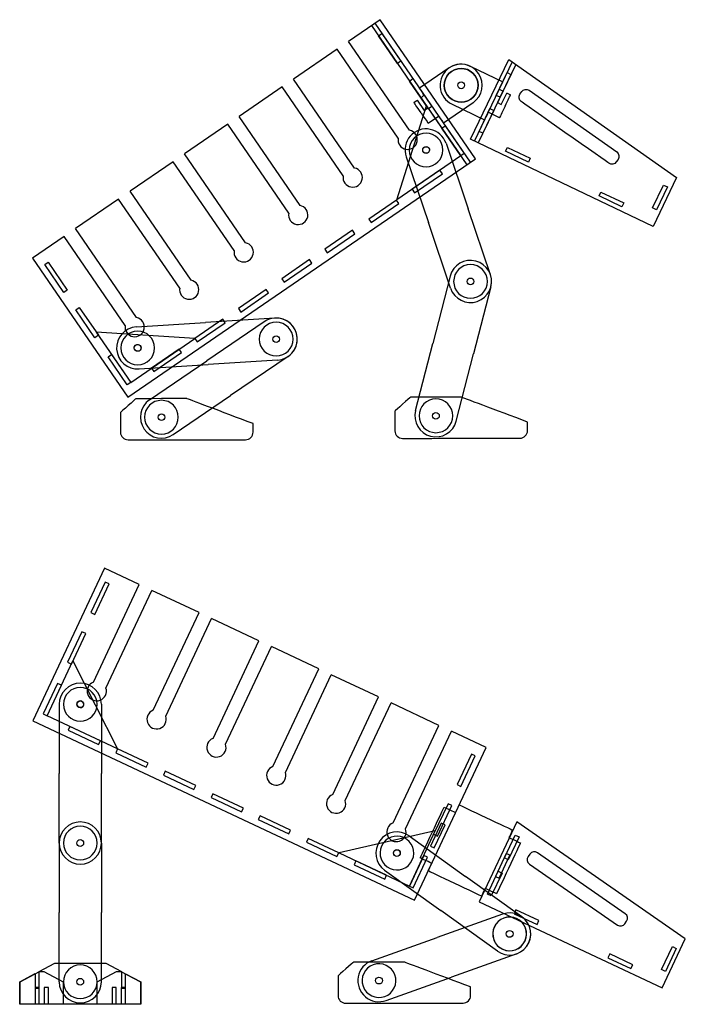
# Model space of a CAD drawing. Header units: centimetres. Extents: x 13 to 277, y -386 to -239.
# Tile 6 of 7: x 190 to 230, y -386 to -328. Entities that reach past the tile are written whole.
import ezdxf

# ---------------------------------------------------------------- set-up
doc = ezdxf.new("R2010")
doc.units = ezdxf.units.CM
doc.header["$MEASUREMENT"] = 0
doc.layers.add('CAMADA_1', color=7, linetype='Continuous')

msp = doc.modelspace()

# ---------------------------------------------------------------- linework, layer by layer
at = {"color": 1}
for centre, start, end in [((196.457, -352.022), 181.00538, 270.33128), ((203.424, -352.022), 269.93517, 359.9997), ((212.737, -351.944), 181.11294, 270.43885), ((219.703, -351.93), 270.04274, 0.10726), ((209.359, -385.437), 181.00538, 270.33128), ((216.326, -385.436), 269.93517, 359.9997)]:
    msp.add_arc(centre, 0.448, start, end, dxfattribs=at)
at = {"layer": 'CAMADA_1', "color": 7}
for p, q in [((211.41, -327.56), (209.537, -328.845)), ((217.067, -335.806), (211.41, -327.56)), ((210.895, -327.913), (216.551, -336.16)), ((211.101, -327.772), (216.758, -336.018)), ((208.86, -329.309), (206.276, -331.081)), ((212.48, -334.585), (208.86, -329.309)), ((213.156, -334.121), (209.537, -328.845)), ((215.507, -330.421), (213.746, -331.628)), ((216.754, -330.324), (218.68, -331.245)), ((219.245, -330.063), (217.004, -334.751)), ((219.453, -330.209), (217.229, -334.859)), ((209.895, -336.358), (206.276, -331.081)), ((218.297, -332.046), (218.944, -330.693)), ((219.17, -330.801), (218.523, -332.154)), ((218.944, -330.693), (219.17, -330.801)), ((205.6, -331.545), (203.043, -333.299)), ((209.219, -336.822), (205.6, -331.545)), ((213.823, -332.182), (214.247, -332.801)), ((218.523, -332.154), (218.297, -332.046)), ((218.69, -331.804), (218.367, -332.48)), ((218.523, -332.154), (218.523, -332.154)), ((218.592, -332.588), (218.916, -331.912)), ((214.041, -332.942), (213.617, -332.324)), ((214.247, -332.801), (214.041, -332.942)), ((216.922, -332.482), (215.161, -333.69)), ((215.675, -332.579), (217.602, -333.5)), ((217.274, -334.187), (217.921, -332.833)), ((217.921, -332.833), (218.146, -332.941)), ((218.367, -332.48), (218.592, -332.588)), ((206.662, -338.575), (203.043, -333.299)), ((218.146, -332.941), (217.499, -334.294)), ((202.367, -333.763), (199.81, -335.517)), ((205.986, -339.039), (202.367, -333.763)), ((217.499, -334.294), (217.274, -334.187)), ((215.319, -334.888), (216.637, -338.785)), ((203.429, -340.793), (199.81, -335.517)), ((212.95, -335.688), (214.268, -339.586)), ((196.451, -349.947), (217.067, -335.806)), ((199.134, -335.981), (196.577, -337.734)), ((202.753, -341.257), (199.134, -335.981)), ((214.958, -336.488), (213.308, -337.619)), ((213.45, -337.826), (215.099, -336.694)), ((215.099, -336.694), (214.958, -336.488)), ((227.572, -338.727), (228.219, -337.374)), ((228.445, -337.482), (227.798, -338.835)), ((228.219, -337.374), (228.445, -337.482)), ((200.196, -343.011), (196.577, -337.734)), ((213.308, -337.619), (213.45, -337.826)), ((213.45, -337.826), (213.45, -337.826)), ((195.901, -338.198), (193.344, -339.952)), ((199.52, -343.475), (195.901, -338.198)), ((212.381, -338.256), (210.731, -339.387)), ((212.381, -338.256), (210.731, -339.387)), ((210.873, -339.593), (212.522, -338.462)), ((210.873, -339.593), (212.522, -338.462)), ((212.522, -338.462), (212.381, -338.256)), ((212.522, -338.462), (212.381, -338.256)), ((217.954, -342.683), (216.637, -338.785)), ((227.798, -338.835), (227.572, -338.727)), ((227.798, -338.835), (227.798, -338.835)), ((210.731, -339.387), (210.873, -339.593)), ((210.731, -339.387), (210.873, -339.593)), ((210.873, -339.593), (210.873, -339.593)), ((210.873, -339.593), (210.873, -339.593)), ((215.586, -343.483), (214.268, -339.586)), ((192.668, -340.416), (190.794, -341.701)), ((196.287, -345.692), (192.668, -340.416)), ((196.963, -345.228), (193.344, -339.952)), ((209.773, -340.044), (208.124, -341.176)), ((208.265, -341.382), (209.915, -340.25)), ((209.915, -340.25), (209.773, -340.044)), ((208.124, -341.176), (208.265, -341.382)), ((208.265, -341.382), (208.265, -341.382)), ((190.794, -341.701), (196.451, -349.947)), ((207.227, -341.791), (205.577, -342.922)), ((205.719, -343.128), (207.368, -341.997)), ((207.368, -341.997), (207.227, -341.791)), ((215.56, -342.771), (214.534, -346.756)), ((205.577, -342.922), (205.719, -343.128)), ((205.719, -343.128), (205.719, -343.128)), ((204.65, -343.559), (203, -344.69)), ((203.142, -344.896), (204.791, -343.765)), ((204.791, -343.765), (204.65, -343.559)), ((217.981, -343.395), (216.955, -347.379)), ((203, -344.69), (203.142, -344.896)), ((203.142, -344.896), (203.142, -344.896)), ((196.95, -345.78), (201.056, -345.518)), ((202.072, -345.326), (200.423, -346.458)), ((200.565, -346.664), (202.214, -345.532)), ((205.162, -345.256), (201.056, -345.518)), ((204.539, -345.471), (201.137, -347.786)), ((202.214, -345.532), (202.072, -345.326)), ((200.423, -346.458), (200.565, -346.664)), ((200.565, -346.664), (200.565, -346.664)), ((213.507, -350.74), (214.534, -346.756)), ((199.495, -347.094), (197.846, -348.225)), ((197.988, -348.431), (199.637, -347.3)), ((199.637, -347.3), (199.495, -347.094)), ((215.928, -351.363), (216.955, -347.379)), ((197.109, -348.275), (201.215, -348.013)), ((197.736, -350.101), (201.137, -347.786)), ((205.321, -347.751), (201.215, -348.013)), ((205.945, -347.537), (202.544, -349.852)), ((197.846, -348.225), (197.988, -348.431)), ((197.988, -348.431), (197.988, -348.431)), ((199.143, -352.167), (202.544, -349.852)), ((194.402, -366.848), (197.124, -361.058)), ((195.145, -367.197), (197.866, -361.406)), ((197.951, -368.516), (200.672, -362.725)), ((198.693, -368.865), (201.414, -363.074)), ((201.499, -370.183), (204.22, -364.392)), ((202.241, -370.532), (204.962, -364.741)), ((205.047, -371.851), (207.768, -366.06)), ((205.789, -372.199), (208.511, -366.408)), ((208.595, -373.518), (211.316, -367.727)), ((192.374, -368.16), (192.374, -372.274)), ((194.874, -368.16), (194.874, -372.274)), ((209.338, -373.867), (212.059, -368.076)), ((212.174, -375.2), (214.895, -369.409)), ((212.916, -375.548), (215.638, -369.758)), ((192.374, -376.389), (192.374, -372.274)), ((194.874, -376.389), (194.874, -372.274)), ((215.032, -375.212), (214.394, -376.57)), ((214.62, -376.676), (215.258, -375.319)), ((215.258, -375.319), (215.032, -375.212)), ((213.133, -375.967), (216.476, -378.365)), ((192.374, -376.389), (192.374, -380.503)), ((194.874, -376.389), (194.874, -380.503)), ((214.394, -376.57), (214.62, -376.676)), ((214.394, -376.57), (214.394, -376.57)), ((218.884, -377.008), (218.246, -378.365)), ((218.473, -378.472), (219.111, -377.114)), ((219.111, -377.114), (218.884, -377.008)), ((211.676, -377.998), (215.019, -380.397)), ((219.819, -380.764), (216.476, -378.365)), ((218.246, -378.365), (218.473, -378.472)), ((218.246, -378.365), (218.246, -378.365)), ((192.374, -384.617), (192.374, -380.503)), ((194.874, -384.617), (194.874, -380.503)), ((218.67, -380.602), (214.795, -381.987)), ((218.362, -382.795), (215.019, -380.397)), ((210.921, -383.371), (214.795, -381.987)), ((219.511, -382.957), (215.637, -384.341)), ((211.762, -385.726), (215.637, -384.341))]:
    msp.add_line(p, q, dxfattribs=at)
for points in [[(197.124, -361.058), (195.067, -360.091), (190.814, -369.142), (213.441, -379.774), (217.694, -370.724), (215.638, -369.758)], [(200.672, -362.725), (197.866, -361.406)], [(204.22, -364.392), (201.414, -363.074)], [(207.768, -366.06), (204.962, -364.741)], [(211.316, -367.727), (208.511, -366.408)], [(214.895, -369.409), (212.059, -368.076)]]:
    msp.add_lwpolyline(points, dxfattribs=at)
for points in [[(192.9, -369.701), (194.71, -370.552), (194.816, -370.325), (193.006, -369.475), (192.9, -369.701)], [(195.728, -371.03), (197.538, -371.881), (197.644, -371.655), (195.834, -370.804), (195.728, -371.03)], [(198.556, -372.359), (200.366, -373.21), (200.473, -372.984), (198.663, -372.133), (198.556, -372.359)], [(201.384, -373.688), (203.195, -374.539), (203.301, -374.313), (201.491, -373.462), (201.384, -373.688)], [(204.179, -375.002), (205.989, -375.852), (206.096, -375.626), (204.286, -374.775), (204.179, -375.002)], [(219.009, -377.38), (218.782, -377.274), (219.42, -375.916), (219.647, -376.022), (219.009, -377.38)], [(207.041, -376.346), (208.851, -377.197), (208.957, -376.971), (207.147, -376.12), (207.041, -376.346)], [(209.869, -377.675), (211.679, -378.526), (211.786, -378.3), (209.976, -377.449), (209.869, -377.675)], [(218, -379.527), (217.773, -379.421), (218.411, -378.063), (218.638, -378.169), (218, -379.527)], [(228.329, -383.999), (228.102, -383.893), (228.74, -382.535), (228.967, -382.641), (228.329, -383.999)]]:
    msp.add_lwpolyline(points, close=True, dxfattribs=at)
for centre in [(216.214, -331.451), (216.214, -331.451), (216.214, -331.451), (216.214, -331.451), (214.134, -335.288), (216.77, -343.083), (216.77, -343.083), (197.03, -347.027), (205.242, -346.504), (205.242, -346.504), (198.44, -351.134), (198.44, -351.134), (214.718, -351.052), (214.718, -351.052), (193.624, -368.16), (193.624, -376.389), (212.4, -376.98), (212.405, -376.983), (219.09, -381.78), (193.624, -384.617), (211.342, -384.549)]:
    msp.add_circle(centre, 0.2, dxfattribs=at)
for centre, radius, start, end in [((216.214, -331.451), 1.25, 64.44703, 244.44703), ((216.214, -331.451), 1.25, 304.44703, 124.44703), ((213.043, -334.682), 0.572, 170.24312, 78.65093), ((214.134, -335.288), 1.25, 18.68288, 198.68288), ((209.783, -336.919), 0.572, 170.24312, 78.65093), ((206.55, -339.136), 0.572, 170.24312, 78.65093), ((203.317, -341.354), 0.572, 170.24312, 78.65093), ((216.77, -343.083), 1.25, 345.55586, 165.55586), ((216.77, -343.083), 1.25, 198.68288, 18.68288), ((200.084, -343.571), 0.572, 170.24312, 78.65093), ((196.851, -345.789), 0.572, 170.24312, 78.65093), ((205.242, -346.504), 1.25, 304.24132, 124.24132), ((205.242, -346.504), 1.25, 273.64698, 93.64698), ((197.03, -347.027), 1.25, 93.64698, 273.64698), ((198.44, -351.134), 1.25, 124.24132, 304.24132), ((214.718, -351.052), 1.25, 165.55586, 345.55586), ((193.624, -368.16), 1.25, 0, 180), ((194.604, -367.384), 0.572, 110.62671, 19.03452), ((198.152, -369.051), 0.572, 110.62671, 19.03452), ((201.7, -370.719), 0.572, 110.62671, 19.03452), ((205.249, -372.386), 0.572, 110.62671, 19.03452), ((208.797, -374.053), 0.572, 110.62671, 19.03452), ((193.624, -376.389), 1.25, 0, 180), ((212.376, -375.735), 0.572, 110.62671, 19.03452), ((212.405, -376.983), 1.25, 54.34082, 234.34082), ((193.624, -376.389), 1.25, 180, 0), ((219.09, -381.78), 1.25, 289.66385, 109.66385), ((219.09, -381.78), 1.25, 234.34082, 54.34082), ((211.342, -384.549), 1.25, 109.66385, 289.66385), ((193.624, -384.617), 1.25, 180, 0)]:
    msp.add_arc(centre, radius, start, end, dxfattribs=at)
at = {"layer": 'CAMADA_1', "color": 1}
for centre, major_axis in [((216.214, -331.451), (0.825, 0.566)), ((214.134, -335.288), (-0.113, 0.165)), ((193.624, -384.617), (0, 0.2))]:
    msp.add_ellipse(centre, major_axis=major_axis, ratio=1, dxfattribs=at)
at = {"layer": 'CAMADA_1', "color": 1, "extrusion": (0, 0, -1)}
for centre, major_axis in [((216.214, -331.451), (-0.825, -0.566)), ((214.134, -335.288), (-1, 0)), ((216.77, -343.083), (-1, 0)), ((205.242, -346.504), (-1, 0)), ((197.03, -347.027), (-1, 0)), ((198.44, -351.134), (-1, 0)), ((214.718, -351.052), (-1, 0)), ((193.624, -368.16), (-1, 0)), ((193.624, -376.389), (-1, 0)), ((193.624, -376.389), (-1, 0)), ((212.405, -376.983), (-0.583, -0.812)), ((219.09, -381.78), (-0.583, -0.812)), ((219.09, -381.78), (-0.337, 0.942)), ((193.624, -384.617), (-1, 0)), ((211.342, -384.549), (-0.337, 0.942))]:
    msp.add_ellipse(centre, major_axis=major_axis, ratio=1, dxfattribs=at)
at = {"layer": 'CAMADA_1', "color": 7}
for centre, major_axis in [((214.134, -335.288), (-0.113, 0.165)), ((197.023, -347.025), (-0.113, 0.165)), ((193.625, -368.158), (0.085, 0.181)), ((212.405, -376.983), (0.085, 0.181)), ((212.405, -376.983), (0.085, 0.181))]:
    msp.add_ellipse(centre, major_axis=major_axis, ratio=1, dxfattribs=at)
at = {"layer": 'CAMADA_1', "color": 7, "extrusion": (0, 0, -1)}
msp.add_ellipse((193.63, -368.16), major_axis=(0.085, 0.181), ratio=1, dxfattribs=at)
at = {"layer": 'CAMADA_1', "color": 7}
for points, knots in [([(211.306, -328.512), (211.306, -328.512), (211.306, -328.512), (211.512, -328.371), (211.512, -328.371)], [0.2, 0.2, 0.2, 0.2, 0.2, 0.4, 0.4, 0.4, 0.4]), ([(211.512, -328.371), (211.512, -328.371), (211.512, -328.371), (212.643, -330.02), (212.643, -330.02)], [0.4, 0.4, 0.4, 0.4, 0.4, 0.6, 0.6, 0.6, 0.6]), ([(216.778, -334.643), (216.778, -334.643), (216.778, -334.643), (219.038, -329.917), (219.038, -329.917)], [0.6, 0.6, 0.6, 0.6, 0.6, 1, 1, 1, 1]), ([(212.643, -330.02), (212.643, -330.02), (212.643, -330.02), (212.437, -330.161), (212.437, -330.161)], [0.6, 0.6, 0.6, 0.6, 0.6, 1, 1, 1, 1]), ([(213.147, -331.197), (213.147, -331.197), (213.147, -331.197), (213.354, -331.056), (213.354, -331.056)], [0.2, 0.2, 0.2, 0.2, 0.2, 0.4, 0.4, 0.4, 0.4]), ([(213.354, -331.056), (213.354, -331.056), (213.354, -331.056), (214.485, -332.705), (214.485, -332.705)], [0.4, 0.4, 0.4, 0.4, 0.4, 0.6, 0.6, 0.6, 0.6]), ([(214.029, -332.041), (214.029, -332.041), (214.029, -332.041), (213.895, -331.845), (213.746, -331.628)], [0.07692308, 0.07692308, 0.07692308, 0.07692308, 0.07692309, 0.1111587, 0.1111587, 0.1111587, 0.1111587]), ([(218.465, -331.696), (218.465, -331.696), (218.465, -331.696), (218.567, -331.482), (218.68, -331.245)], [0.07692308, 0.07692308, 0.07692308, 0.07692308, 0.07692309, 0.1111587, 0.1111587, 0.1111587, 0.1111587]), ([(219.807, -331.825), (219.807, -331.825), (219.908, -331.682), (220.107, -331.647), (220.249, -331.748)], [0.7777778, 0.7777778, 0.7777778, 0.7777778, 0.7777778, 1, 1, 1, 1]), ([(219.777, -332.419), (219.777, -332.419), (219.635, -332.318), (219.6, -332.119), (219.701, -331.976)], [0.5555556, 0.5555556, 0.5555556, 0.5555556, 0.5555556, 0.6666667, 0.6666667, 0.6666667, 0.6666667]), ([(219.701, -331.976), (219.701, -331.976), (219.701, -331.976), (219.807, -331.825), (219.807, -331.825)], [0.6666667, 0.6666667, 0.6666667, 0.6666667, 0.6666667, 0.7777778, 0.7777778, 0.7777778, 0.7777778]), ([(214.485, -332.705), (214.485, -332.705), (214.485, -332.705), (214.279, -332.846), (214.279, -332.846)], [0.6, 0.6, 0.6, 0.6, 0.6, 1, 1, 1, 1]), ([(224.97, -336.073), (224.97, -336.073), (224.97, -336.073), (219.777, -332.419), (219.777, -332.419)], [0.4444444, 0.4444444, 0.4444444, 0.4444444, 0.4444445, 0.5555556, 0.5555556, 0.5555556, 0.5555556]), ([(214.878, -333.278), (214.878, -333.278), (214.878, -333.278), (215.029, -333.499), (215.161, -333.69)], [0.07692308, 0.07692308, 0.07692308, 0.07692308, 0.07692309, 0.12047301, 0.12047301, 0.12047301, 0.12047301]), ([(217.818, -333.049), (217.818, -333.049), (217.818, -333.049), (217.702, -333.291), (217.602, -333.5)], [0.07692308, 0.07692308, 0.07692308, 0.07692308, 0.07692309, 0.12047301, 0.12047301, 0.12047301, 0.12047301]), ([(215.064, -333.991), (215.064, -333.991), (215.064, -333.991), (215.27, -333.85), (215.27, -333.85)], [0.2, 0.2, 0.2, 0.2, 0.2, 0.4, 0.4, 0.4, 0.4]), ([(215.27, -333.85), (215.27, -333.85), (215.27, -333.85), (216.401, -335.499), (216.401, -335.499)], [0.4, 0.4, 0.4, 0.4, 0.4, 0.6, 0.6, 0.6, 0.6]), ([(227.605, -339.819), (227.605, -339.819), (227.605, -339.819), (216.778, -334.643), (216.778, -334.643)], [0.4, 0.4, 0.4, 0.4, 0.4, 0.6, 0.6, 0.6, 0.6]), ([(218.956, -335.13), (218.956, -335.13), (218.956, -335.13), (220.309, -335.777), (220.309, -335.777)], [0.2, 0.2, 0.2, 0.2, 0.2, 0.4, 0.4, 0.4, 0.4]), ([(216.401, -335.499), (216.401, -335.499), (216.401, -335.499), (216.195, -335.641), (216.195, -335.641)], [0.6, 0.6, 0.6, 0.6, 0.6, 1, 1, 1, 1]), ([(220.201, -336.002), (220.201, -336.002), (220.201, -336.002), (218.848, -335.355), (218.848, -335.355)], [0.6, 0.6, 0.6, 0.6, 0.6, 1, 1, 1, 1]), ([(225.442, -335.402), (225.442, -335.402), (225.585, -335.503), (225.62, -335.702), (225.519, -335.845)], [0.1111111, 0.1111111, 0.1111111, 0.1111111, 0.1111111, 0.2222222, 0.2222222, 0.2222222, 0.2222222]), ([(220.309, -335.777), (220.309, -335.777), (220.309, -335.777), (220.201, -336.002), (220.201, -336.002)], [0.4, 0.4, 0.4, 0.4, 0.4, 0.6, 0.6, 0.6, 0.6]), ([(225.413, -335.996), (225.413, -335.996), (225.312, -336.139), (225.113, -336.174), (224.97, -336.073)], [0.3333333, 0.3333333, 0.3333333, 0.3333333, 0.3333333, 0.4444444, 0.4444444, 0.4444444, 0.4444444]), ([(225.519, -335.845), (225.519, -335.845), (225.519, -335.845), (225.413, -335.996), (225.413, -335.996)], [0.2222222, 0.2222222, 0.2222222, 0.2222222, 0.2222222, 0.3333333, 0.3333333, 0.3333333, 0.3333333]), ([(228.991, -336.919), (228.991, -336.919), (228.991, -336.919), (227.605, -339.819), (227.605, -339.819)], [0.2, 0.2, 0.2, 0.2, 0.2, 0.4, 0.4, 0.4, 0.4]), ([(225.751, -338.656), (225.751, -338.656), (225.751, -338.656), (224.398, -338.009), (224.398, -338.009)], [0.6, 0.6, 0.6, 0.6, 0.6, 1, 1, 1, 1]), ([(224.505, -337.783), (224.505, -337.783), (224.505, -337.783), (225.859, -338.43), (225.859, -338.43)], [0.2, 0.2, 0.2, 0.2, 0.2, 0.4, 0.4, 0.4, 0.4]), ([(225.859, -338.43), (225.859, -338.43), (225.859, -338.43), (225.751, -338.656), (225.751, -338.656)], [0.4, 0.4, 0.4, 0.4, 0.4, 0.6, 0.6, 0.6, 0.6]), ([(191.518, -342.083), (191.518, -342.083), (191.518, -342.083), (191.724, -341.942), (191.724, -341.942)], [0.2, 0.2, 0.2, 0.2, 0.2, 0.4, 0.4, 0.4, 0.4]), ([(191.724, -341.942), (191.724, -341.942), (191.724, -341.942), (192.856, -343.591), (192.856, -343.591)], [0.4, 0.4, 0.4, 0.4, 0.4, 0.6, 0.6, 0.6, 0.6]), ([(192.856, -343.591), (192.856, -343.591), (192.856, -343.591), (192.649, -343.733), (192.649, -343.733)], [0.6, 0.6, 0.6, 0.6, 0.6, 1, 1, 1, 1]), ([(193.36, -344.768), (193.36, -344.768), (193.36, -344.768), (193.566, -344.627), (193.566, -344.627)], [0.2, 0.2, 0.2, 0.2, 0.2, 0.4, 0.4, 0.4, 0.4]), ([(193.566, -344.627), (193.566, -344.627), (193.566, -344.627), (194.697, -346.276), (194.697, -346.276)], [0.4, 0.4, 0.4, 0.4, 0.4, 0.6, 0.6, 0.6, 0.6]), ([(194.697, -346.276), (194.697, -346.276), (194.697, -346.276), (194.491, -346.418), (194.491, -346.418)], [0.6, 0.6, 0.6, 0.6, 0.6, 1, 1, 1, 1]), ([(195.276, -347.563), (195.276, -347.563), (195.276, -347.563), (195.483, -347.421), (195.483, -347.421)], [0.2, 0.2, 0.2, 0.2, 0.2, 0.4, 0.4, 0.4, 0.4]), ([(195.483, -347.421), (195.483, -347.421), (195.483, -347.421), (196.614, -349.07), (196.614, -349.07)], [0.4, 0.4, 0.4, 0.4, 0.4, 0.6, 0.6, 0.6, 0.6]), ([(196.614, -349.07), (196.614, -349.07), (196.614, -349.07), (196.408, -349.212), (196.408, -349.212)], [0.6, 0.6, 0.6, 0.6, 0.6, 1, 1, 1, 1]), ([(194.253, -362.719), (194.253, -362.719), (195.104, -360.909), (195.104, -360.909), (195.104, -360.909), (195.104, -360.909), (195.33, -361.016), (195.33, -361.016), (195.33, -361.016), (195.33, -361.016), (194.479, -362.826), (194.479, -362.826), (194.479, -362.826), (194.479, -362.826), (194.253, -362.719), (194.253, -362.719)], [0, 0, 0, 0, 0.2, 0.2, 0.2, 0.2, 0.4, 0.4, 0.4, 0.4, 0.6, 0.6, 0.6, 0.6, 1, 1, 1, 1]), ([(192.868, -365.666), (192.868, -365.666), (193.719, -363.856), (193.719, -363.856), (193.719, -363.856), (193.719, -363.856), (193.945, -363.963), (193.945, -363.963), (193.945, -363.963), (193.945, -363.963), (193.095, -365.773), (193.095, -365.773), (193.095, -365.773), (193.095, -365.773), (192.868, -365.666), (192.868, -365.666)], [0, 0, 0, 0, 0.2, 0.2, 0.2, 0.2, 0.4, 0.4, 0.4, 0.4, 0.6, 0.6, 0.6, 0.6, 1, 1, 1, 1]), ([(191.654, -368.839), (191.654, -368.839), (195.824, -370.799), (195.824, -370.799), (195.824, -370.799), (195.824, -370.799), (193.187, -365.577), (193.187, -365.577), (193.187, -365.577), (193.187, -365.577), (191.654, -368.839), (191.654, -368.839)], [0, 0, 0, 0, 0.25, 0.25, 0.25, 0.25, 0.5, 0.5, 0.5, 0.5, 1, 1, 1, 1]), ([(191.427, -368.733), (191.427, -368.733), (192.278, -366.923), (192.278, -366.923), (192.278, -366.923), (192.278, -366.923), (192.504, -367.029), (192.504, -367.029), (192.504, -367.029), (192.504, -367.029), (191.654, -368.839), (191.654, -368.839), (191.654, -368.839), (191.654, -368.839), (191.427, -368.733), (191.427, -368.733)], [0, 0, 0, 0, 0.2, 0.2, 0.2, 0.2, 0.4, 0.4, 0.4, 0.4, 0.6, 0.6, 0.6, 0.6, 1, 1, 1, 1]), ([(215.969, -372.925), (215.969, -372.925), (216.819, -371.115), (216.819, -371.115), (216.819, -371.115), (216.819, -371.115), (217.046, -371.221), (217.046, -371.221), (217.046, -371.221), (217.046, -371.221), (216.195, -373.031), (216.195, -373.031), (216.195, -373.031), (216.195, -373.031), (215.969, -372.925), (215.969, -372.925)], [0, 0, 0, 0, 0.2, 0.2, 0.2, 0.2, 0.4, 0.4, 0.4, 0.4, 0.6, 0.6, 0.6, 0.6, 1, 1, 1, 1]), ([(213.786, -377.275), (213.786, -377.275), (213.786, -377.275), (215.204, -374.258), (215.204, -374.258)], [0.8461538, 0.8461538, 0.8461538, 0.8461538, 0.8461539, 1, 1, 1, 1]), ([(214.584, -375.872), (214.584, -375.872), (215.435, -374.062), (215.435, -374.062), (215.435, -374.062), (215.435, -374.062), (215.661, -374.168), (215.661, -374.168), (215.661, -374.168), (215.661, -374.168), (214.81, -375.978), (214.81, -375.978), (214.81, -375.978), (214.81, -375.978), (214.584, -375.872), (214.584, -375.872)], [0, 0, 0, 0, 0.2, 0.2, 0.2, 0.2, 0.4, 0.4, 0.4, 0.4, 0.6, 0.6, 0.6, 0.6, 1, 1, 1, 1]), ([(215.883, -374.577), (215.883, -374.577), (215.883, -374.577), (216.096, -374.125), (216.096, -374.125)], [0.07692308, 0.07692308, 0.07692308, 0.07692308, 0.07692309, 0.15384615, 0.15384615, 0.15384615, 0.15384615]), ([(216.096, -374.125), (216.096, -374.125), (216.096, -374.125), (219.263, -375.613), (219.263, -375.613)], [0.15384615, 0.15384615, 0.15384615, 0.15384615, 0.15384616, 0.23076923, 0.23076923, 0.23076923, 0.23076923]), ([(219.509, -375.139), (219.509, -375.139), (229.509, -382.075), (229.509, -382.075), (229.509, -382.075), (229.509, -382.075), (228.142, -384.984), (228.142, -384.984), (228.142, -384.984), (228.142, -384.984), (217.281, -379.881), (217.281, -379.881), (217.281, -379.881), (217.281, -379.881), (219.509, -375.139), (219.509, -375.139)], [0, 0, 0, 0, 0.2, 0.2, 0.2, 0.2, 0.4, 0.4, 0.4, 0.4, 0.6, 0.6, 0.6, 0.6, 1, 1, 1, 1]), ([(213.143, -378.938), (213.143, -378.938), (208.973, -376.978), (208.973, -376.978), (208.973, -376.978), (208.973, -376.978), (214.676, -375.675), (214.676, -375.675), (214.676, -375.675), (214.676, -375.675), (213.143, -378.938), (213.143, -378.938)], [0, 0, 0, 0, 0.25, 0.25, 0.25, 0.25, 0.5, 0.5, 0.5, 0.5, 1, 1, 1, 1]), ([(219.263, -375.613), (219.263, -375.613), (219.263, -375.613), (219.051, -376.066), (219.051, -376.066)], [0.23076923, 0.23076923, 0.23076923, 0.23076923, 0.23076924, 0.30769231, 0.30769231, 0.30769231, 0.30769231]), ([(219.73, -376.385), (219.73, -376.385), (219.73, -376.385), (218.312, -379.402), (218.312, -379.402)], [0.38461538, 0.38461538, 0.38461538, 0.38461538, 0.38461539, 0.46153846, 0.46153846, 0.46153846, 0.46153846]), ([(219.051, -376.066), (219.051, -376.066), (219.051, -376.066), (219.73, -376.385), (219.73, -376.385)], [0.30769231, 0.30769231, 0.30769231, 0.30769231, 0.30769232, 0.38461538, 0.38461538, 0.38461538, 0.38461538]), ([(213.143, -378.939), (213.143, -378.939), (213.993, -377.129), (213.993, -377.129), (213.993, -377.129), (213.993, -377.129), (214.22, -377.235), (214.22, -377.235), (214.22, -377.235), (214.22, -377.235), (213.369, -379.045), (213.369, -379.045), (213.369, -379.045), (213.369, -379.045), (213.143, -378.939), (213.143, -378.939)], [0, 0, 0, 0, 0.2, 0.2, 0.2, 0.2, 0.4, 0.4, 0.4, 0.4, 0.6, 0.6, 0.6, 0.6, 1, 1, 1, 1]), ([(220.733, -376.962), (220.733, -376.962), (225.95, -380.582), (225.95, -380.582), (225.95, -380.582), (226.094, -380.681), (226.13, -380.88), (226.03, -381.024), (226.03, -381.024), (226.03, -381.024), (225.924, -381.176), (225.924, -381.176), (225.924, -381.176), (225.825, -381.319), (225.626, -381.355), (225.483, -381.256), (225.483, -381.256), (225.483, -381.256), (220.265, -377.636), (220.265, -377.636), (220.265, -377.636), (220.122, -377.536), (220.086, -377.338), (220.185, -377.194), (220.185, -377.194), (220.185, -377.194), (220.291, -377.042), (220.291, -377.042), (220.291, -377.042), (220.391, -376.898), (220.589, -376.863), (220.733, -376.962)], [0, 0, 0, 0, 0.111111, 0.111111, 0.111111, 0.111111, 0.222222, 0.222222, 0.222222, 0.222222, 0.333333, 0.333333, 0.333333, 0.333333, 0.444444, 0.444444, 0.444444, 0.444444, 0.555556, 0.555556, 0.555556, 0.555556, 0.666667, 0.666667, 0.666667, 0.666667, 0.777778, 0.777778, 0.777778, 0.777778, 1, 1, 1, 1]), ([(214.465, -377.594), (214.465, -377.594), (214.465, -377.594), (213.786, -377.275), (213.786, -377.275)], [0.76923077, 0.76923077, 0.76923077, 0.76923077, 0.76923078, 0.84615385, 0.84615385, 0.84615385, 0.84615385]), ([(214.253, -378.047), (214.253, -378.047), (214.253, -378.047), (214.465, -377.594), (214.465, -377.594)], [0.69230769, 0.69230769, 0.69230769, 0.69230769, 0.6923077, 0.76923077, 0.76923077, 0.76923077, 0.76923077]), ([(217.42, -379.535), (217.42, -379.535), (217.42, -379.535), (214.253, -378.047), (214.253, -378.047)], [0.61538462, 0.61538462, 0.61538462, 0.61538462, 0.61538463, 0.69230769, 0.69230769, 0.69230769, 0.69230769]), ([(217.633, -379.083), (217.633, -379.083), (217.633, -379.083), (217.42, -379.535), (217.42, -379.535)], [0.53846154, 0.53846154, 0.53846154, 0.53846154, 0.53846155, 0.61538462, 0.61538462, 0.61538462, 0.61538462]), ([(218.312, -379.402), (218.312, -379.402), (218.312, -379.402), (217.633, -379.083), (217.633, -379.083)], [0.46153846, 0.46153846, 0.46153846, 0.46153846, 0.46153847, 0.53846154, 0.53846154, 0.53846154, 0.53846154]), ([(219.355, -380.579), (219.355, -380.579), (219.462, -380.353), (219.462, -380.353), (219.462, -380.353), (219.462, -380.353), (220.819, -380.991), (220.819, -380.991), (220.819, -380.991), (220.819, -380.991), (220.713, -381.217), (220.713, -381.217), (220.713, -381.217), (220.713, -381.217), (219.355, -380.579), (219.355, -380.579)], [0, 0, 0, 0, 0.2, 0.2, 0.2, 0.2, 0.4, 0.4, 0.4, 0.4, 0.6, 0.6, 0.6, 0.6, 1, 1, 1, 1]), ([(224.923, -383.195), (224.923, -383.195), (225.029, -382.969), (225.029, -382.969), (225.029, -382.969), (225.029, -382.969), (226.387, -383.607), (226.387, -383.607), (226.387, -383.607), (226.387, -383.607), (226.28, -383.833), (226.28, -383.833), (226.28, -383.833), (226.28, -383.833), (224.923, -383.195), (224.923, -383.195)], [0, 0, 0, 0, 0.2, 0.2, 0.2, 0.2, 0.4, 0.4, 0.4, 0.4, 0.6, 0.6, 0.6, 0.6, 1, 1, 1, 1]), ([(190.053, -385.95), (190.053, -385.95), (190.942, -385.95), (190.942, -385.95), (190.942, -385.95), (190.942, -385.95), (190.942, -384.956), (190.942, -384.956), (190.942, -384.956), (190.942, -384.956), (191.192, -384.956), (191.192, -384.956), (191.192, -384.956), (191.192, -384.956), (191.192, -385.95), (191.192, -385.95), (191.192, -385.95), (191.192, -385.95), (191.482, -385.95), (191.482, -385.95), (191.482, -385.95), (191.482, -385.95), (191.482, -384.956), (191.482, -384.956), (191.482, -384.956), (191.482, -384.956), (191.732, -384.956), (191.732, -384.956), (191.732, -384.956), (191.732, -384.956), (191.732, -385.95), (191.732, -385.95), (191.732, -385.95), (191.732, -385.95), (192.62, -385.95), (192.62, -385.95), (192.62, -385.95), (192.62, -385.95), (192.62, -384.614), (192.62, -384.614), (192.62, -384.614), (192.62, -384.614), (191.462, -384.002), (191.462, -384.002), (191.462, -384.002), (191.462, -384.002), (191.212, -384.002), (191.212, -384.002), (191.212, -384.002), (191.212, -384.002), (190.053, -384.614), (190.053, -384.614), (190.053, -384.614), (190.053, -384.614), (190.053, -385.95), (190.053, -385.95)], [0, 0, 0, 0, 0.066667, 0.066667, 0.066667, 0.066667, 0.133333, 0.133333, 0.133333, 0.133333, 0.2, 0.2, 0.2, 0.2, 0.266667, 0.266667, 0.266667, 0.266667, 0.333333, 0.333333, 0.333333, 0.333333, 0.4, 0.4, 0.4, 0.4, 0.466667, 0.466667, 0.466667, 0.466667, 0.533333, 0.533333, 0.533333, 0.533333, 0.6, 0.6, 0.6, 0.6, 0.666667, 0.666667, 0.666667, 0.666667, 0.733333, 0.733333, 0.733333, 0.733333, 0.8, 0.8, 0.8, 0.8, 0.866667, 0.866667, 0.866667, 0.866667, 1, 1, 1, 1]), ([(194.62, -385.95), (194.62, -385.95), (195.509, -385.95), (195.509, -385.95), (195.509, -385.95), (195.509, -385.95), (195.509, -384.956), (195.509, -384.956), (195.509, -384.956), (195.509, -384.956), (195.759, -384.956), (195.759, -384.956), (195.759, -384.956), (195.759, -384.956), (195.759, -385.95), (195.759, -385.95), (195.759, -385.95), (195.759, -385.95), (196.049, -385.95), (196.049, -385.95), (196.049, -385.95), (196.049, -385.95), (196.049, -384.956), (196.049, -384.956), (196.049, -384.956), (196.049, -384.956), (196.299, -384.956), (196.299, -384.956), (196.299, -384.956), (196.299, -384.956), (196.299, -385.95), (196.299, -385.95), (196.299, -385.95), (196.299, -385.95), (197.187, -385.95), (197.187, -385.95), (197.187, -385.95), (197.187, -385.95), (197.187, -384.614), (197.187, -384.614), (197.187, -384.614), (197.187, -384.614), (196.029, -384.002), (196.029, -384.002), (196.029, -384.002), (196.029, -384.002), (195.779, -384.002), (195.779, -384.002), (195.779, -384.002), (195.779, -384.002), (194.62, -384.614), (194.62, -384.614), (194.62, -384.614), (194.62, -384.614), (194.62, -385.95), (194.62, -385.95)], [0, 0, 0, 0, 0.066667, 0.066667, 0.066667, 0.066667, 0.133333, 0.133333, 0.133333, 0.133333, 0.2, 0.2, 0.2, 0.2, 0.266667, 0.266667, 0.266667, 0.266667, 0.333333, 0.333333, 0.333333, 0.333333, 0.4, 0.4, 0.4, 0.4, 0.466667, 0.466667, 0.466667, 0.466667, 0.533333, 0.533333, 0.533333, 0.533333, 0.6, 0.6, 0.6, 0.6, 0.666667, 0.666667, 0.666667, 0.666667, 0.733333, 0.733333, 0.733333, 0.733333, 0.8, 0.8, 0.8, 0.8, 0.866667, 0.866667, 0.866667, 0.866667, 1, 1, 1, 1])]:
    msp.add_open_spline(points, degree=3, knots=knots, dxfattribs=at)
for points in [[(212.437, -330.161), (212.437, -330.161), (211.306, -328.512), (211.306, -328.512)], [(219.038, -329.917), (219.038, -329.917), (228.991, -336.919), (228.991, -336.919)], [(214.279, -332.846), (214.279, -332.846), (213.147, -331.197), (213.147, -331.197)], [(213.823, -332.182), (213.937, -332.104), (214.029, -332.041), (214.029, -332.041)], [(218.69, -331.804), (218.566, -331.744), (218.465, -331.696), (218.465, -331.696)], [(218.818, -332.696), (219.006, -332.303), (219.141, -332.019), (219.141, -332.019)], [(219.141, -332.019), (219.141, -332.019), (219.04, -331.971), (218.916, -331.912)], [(220.249, -331.748), (220.249, -331.748), (225.442, -335.402), (225.442, -335.402)], [(213.411, -332.465), (213.411, -332.465), (213.503, -332.401), (213.617, -332.324)], [(213.835, -333.084), (213.589, -332.724), (213.411, -332.465), (213.411, -332.465)], [(218.818, -332.696), (218.63, -333.089), (218.494, -333.373), (218.494, -333.373)], [(213.835, -333.084), (214.081, -333.443), (214.259, -333.702), (214.259, -333.702)], [(214.259, -333.702), (214.259, -333.702), (214.878, -333.278), (214.878, -333.278)], [(218.494, -333.373), (218.494, -333.373), (217.818, -333.049), (217.818, -333.049)], [(216.195, -335.641), (216.195, -335.641), (215.064, -333.991), (215.064, -333.991)], [(224.398, -338.009), (224.398, -338.009), (224.505, -337.783), (224.505, -337.783)], [(192.649, -343.733), (192.649, -343.733), (191.518, -342.083), (191.518, -342.083)], [(194.491, -346.418), (194.491, -346.418), (193.36, -344.768), (193.36, -344.768)], [(196.408, -349.212), (196.408, -349.212), (195.276, -347.563), (195.276, -347.563)], [(215.204, -374.258), (215.204, -374.258), (215.883, -374.577), (215.883, -374.577)]]:
    msp.add_open_spline(points, degree=3, dxfattribs=at)
at = {"layer": 'CAMADA_1', "color": 1}
for points, knots in [([(212.395, -338.246), (212.395, -338.246), (212.395, -338.246), (214.156, -332.667), (214.156, -332.667)], [0.25, 0.25, 0.25, 0.25, 0.25, 0.5, 0.5, 0.5, 0.5]), ([(214.156, -332.667), (214.156, -332.667), (214.156, -332.667), (216.195, -335.64), (216.195, -335.64)], [0.5, 0.5, 0.5, 0.5, 0.5, 1, 1, 1, 1]), ([(200.414, -346.464), (200.414, -346.464), (200.414, -346.464), (194.575, -346.098), (194.575, -346.098)], [0.25, 0.25, 0.25, 0.25, 0.25, 0.5, 0.5, 0.5, 0.5]), ([(194.575, -346.098), (194.575, -346.098), (194.575, -346.098), (196.614, -349.07), (196.614, -349.07)], [0.5, 0.5, 0.5, 0.5, 0.5, 1, 1, 1, 1]), ([(196.925, -350.036), (196.925, -350.036), (196.925, -350.036), (196.01, -350.846), (196.01, -350.846)], [0.53333333, 0.53333333, 0.53333333, 0.53333333, 0.53333334, 0.6, 0.6, 0.6, 0.6]), ([(199.948, -350.034), (199.948, -350.034), (199.948, -350.034), (196.925, -350.036), (196.925, -350.036)], [0.46666667, 0.46666667, 0.46666667, 0.46666667, 0.46666668, 0.53333333, 0.53333333, 0.53333333, 0.53333333]), ([(213.201, -349.956), (213.201, -349.956), (213.201, -349.956), (212.287, -350.768), (212.287, -350.768)], [0.53333333, 0.53333333, 0.53333333, 0.53333333, 0.53333334, 0.6, 0.6, 0.6, 0.6]), ([(216.224, -349.949), (216.224, -349.949), (216.224, -349.949), (213.201, -349.956), (213.201, -349.956)], [0.46666667, 0.46666667, 0.46666667, 0.46666667, 0.46666668, 0.53333333, 0.53333333, 0.53333333, 0.53333333]), ([(196.01, -350.846), (196.01, -350.846), (196.01, -350.846), (196.01, -351.389), (196.01, -352.03)], [0.86666667, 0.86666667, 0.86666667, 0.86666667, 0.86666668, 0.93628407, 0.93628407, 0.93628407, 0.93628407]), ([(212.287, -350.768), (212.287, -350.768), (212.287, -350.768), (212.288, -351.311), (212.29, -351.952)], [0.86666667, 0.86666667, 0.86666667, 0.86666667, 0.86666668, 0.93628407, 0.93628407, 0.93628407, 0.93628407]), ([(190.032, -385.954), (190.032, -385.954), (197.217, -385.954), (197.217, -385.954), (197.217, -385.954), (197.217, -385.954), (197.217, -384.617), (197.217, -384.617), (197.217, -384.617), (197.217, -384.617), (196.313, -384.14), (196.313, -384.14), (196.313, -384.14), (196.313, -384.14), (196.313, -385), (196.313, -385), (196.313, -385), (196.313, -385), (196.063, -385), (196.063, -385), (196.063, -385), (196.063, -385), (196.063, -384.008), (196.063, -384.008), (196.063, -384.008), (196.063, -384.008), (195.132, -383.518), (195.132, -383.518), (195.132, -383.518), (195.132, -383.518), (192.11, -383.519), (192.11, -383.519), (192.11, -383.519), (192.11, -383.519), (191.194, -384.003), (191.194, -384.003), (191.194, -384.003), (191.194, -384.003), (191.194, -384.998), (191.194, -384.998), (191.194, -384.998), (191.194, -384.998), (190.944, -384.998), (190.944, -384.998), (190.944, -384.998), (190.944, -384.998), (190.944, -384.135), (190.944, -384.135), (190.944, -384.135), (190.944, -384.135), (190.032, -384.617), (190.032, -384.617), (190.032, -384.617), (190.032, -384.617), (190.032, -385.954), (190.032, -385.954)], [0, 0, 0, 0, 0.066667, 0.066667, 0.066667, 0.066667, 0.133333, 0.133333, 0.133333, 0.133333, 0.2, 0.2, 0.2, 0.2, 0.266667, 0.266667, 0.266667, 0.266667, 0.333333, 0.333333, 0.333333, 0.333333, 0.4, 0.4, 0.4, 0.4, 0.466667, 0.466667, 0.466667, 0.466667, 0.533333, 0.533333, 0.533333, 0.533333, 0.6, 0.6, 0.6, 0.6, 0.666667, 0.666667, 0.666667, 0.666667, 0.733333, 0.733333, 0.733333, 0.733333, 0.8, 0.8, 0.8, 0.8, 0.866667, 0.866667, 0.866667, 0.866667, 1, 1, 1, 1]), ([(209.827, -383.45), (209.827, -383.45), (209.827, -383.45), (208.912, -384.26), (208.912, -384.26)], [0.53333333, 0.53333333, 0.53333333, 0.53333333, 0.53333334, 0.6, 0.6, 0.6, 0.6]), ([(212.85, -383.449), (212.85, -383.449), (212.85, -383.449), (209.827, -383.45), (209.827, -383.45)], [0.46666667, 0.46666667, 0.46666667, 0.46666667, 0.46666668, 0.53333333, 0.53333333, 0.53333333, 0.53333333]), ([(208.912, -384.26), (208.912, -384.26), (208.912, -384.26), (208.912, -384.804), (208.912, -385.445)], [0.86666667, 0.86666667, 0.86666667, 0.86666667, 0.86666668, 0.93628407, 0.93628407, 0.93628407, 0.93628407])]:
    msp.add_open_spline(points, degree=3, knots=knots, dxfattribs=at)
at = {"layer": 'CAMADA_1', "color": 3}
msp.add_open_spline([(218.848, -335.355), (218.848, -335.355), (218.956, -335.13), (218.956, -335.13)], degree=3, dxfattribs=at)
at = {"layer": 'CAMADA_1', "color": 1}
for points in [[(216.195, -335.64), (216.195, -335.64), (212.395, -338.246), (212.395, -338.246)], [(196.614, -349.07), (196.614, -349.07), (200.414, -346.464), (200.414, -346.464)], [(203.872, -351.513), (202.062, -350.831), (199.948, -350.034), (199.948, -350.034)], [(220.151, -351.42), (218.339, -350.741), (216.224, -349.949), (216.224, -349.949)], [(203.872, -352.022), (203.872, -351.841), (203.872, -351.654), (203.872, -351.513)], [(220.152, -351.929), (220.152, -351.748), (220.151, -351.561), (220.151, -351.42)], [(196.46, -352.47), (197.877, -352.47), (200.885, -352.47), (203.423, -352.47)], [(212.741, -352.391), (214.157, -352.389), (217.166, -352.383), (219.704, -352.378)], [(216.774, -384.927), (214.964, -384.245), (212.85, -383.449), (212.85, -383.449)], [(216.774, -385.436), (216.774, -385.256), (216.774, -385.068), (216.774, -384.927)], [(209.362, -385.885), (210.779, -385.885), (213.788, -385.885), (216.325, -385.885)]]:
    msp.add_open_spline(points, degree=3, dxfattribs=at)

doc.saveas('drawing.dxf')
